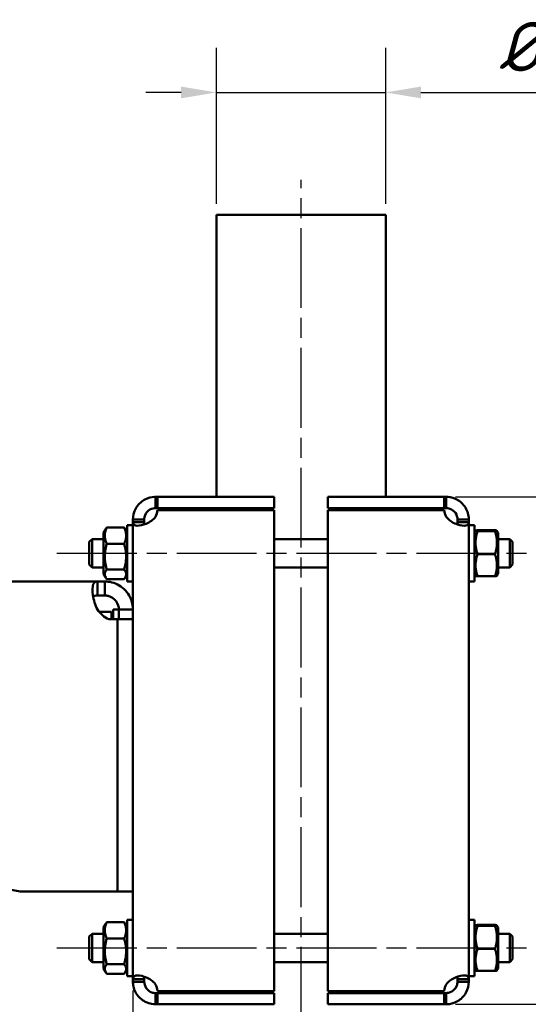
# Model space of a CAD drawing. Header units: millimetres. Extents: x 0 to 2100, y 0 to 1485.
# Tile 31 of 40: x 1214 to 1394, y 887 to 1236. Entities that reach past the tile are written whole.
import ezdxf

# ---------------------------------------------------------------- set-up
doc = ezdxf.new("R2010")
doc.units = ezdxf.units.MM
doc.header["$LTSCALE"] = 5
doc.linetypes.add('CHAIN', pattern=[0.3543, 0.2362, -0.0295, 0.0591, -0.0295])
for name, color, linetype, lineweight in [('Bemaßung (ISO)', 7, 'Continuous', 25), ('Mittellinie (ISO)', 7, 'Continuous', 25), ('Sichtbar (ISO)', 7, 'Continuous', 50)]:
    doc.layers.add(name, color=color, linetype=linetype, lineweight=lineweight)
doc.styles.add('Notiztext (DIN)', font='isocpeur.ttf')
doc.dimstyles.new('Standard (DIN)', dxfattribs={"dimscale": 5, "dimtxt": 3.5, "dimasz": 2.5, "dimexe": 3.175, "dimexo": 0.8, "dimgap": 0.8, "dimtad": 1, "dimrnd": 1e-08, "dimzin": 0, "dimtxsty": 'Notiztext (DIN)', "dimcen": 0.09, "dimdle": 10, "dimclrd": 256, "dimclre": 256, "dimclrt": 256, "dimadec": 0, "dimazin": 0, "dimtfac": 1, "dimtmove": 0, "dimatfit": 3, "dimfxl": 1, "dimtolj": 1, "dimtzin": 0, "dimlwd": -1, "dimlwe": -1, "dimarcsym": 0})

# ---------------------------------------------------------------- blocks, each defined once
blk = doc.blocks.new('*D5')
at = {"layer": 'Bemaßung (ISO)'}
for p, q in [((854.31, 1047.91), (854.31, 825.95)), ((1254.31, 891.83), (1254.31, 825.95)), ((1241.81, 841.82), (866.81, 841.82))]:
    blk.add_line(p, q, dxfattribs=at)
for points in [[(866.81, 843.9), (866.81, 839.74), (854.31, 841.82)], [(1241.81, 843.9), (1241.81, 839.74), (1254.31, 841.82)]]:
    blk.add_solid(points, dxfattribs=at)
at = {"layer": 'Defpoints', "color": 0}
for p in [(854.31, 1051.91), (1254.31, 895.83), (854.31, 841.82)]:
    blk.add_point(p, dxfattribs=at)
at = {"layer": 'Bemaßung (ISO)', "insert": (988.96, 866.82), "char_height": 17.5, "attachment_point": 1, "style": 'Notiztext (DIN)'}
blk.add_mtext('\\A1;400,00', dxfattribs=at)
blk = doc.blocks.new('*D13')
at = {"layer": 'Bemaßung (ISO)'}
for p, q in [((1368.62, 1066.91), (1527.35, 1066.91)), ((1511.48, 1054.41), (1511.48, 899.41)), ((1368.62, 886.91), (1527.35, 886.91))]:
    blk.add_line(p, q, dxfattribs=at)
for points in [[(1509.4, 1054.41), (1513.56, 1054.41), (1511.48, 1066.91)], [(1509.4, 899.41), (1513.56, 899.41), (1511.48, 886.91)]]:
    blk.add_solid(points, dxfattribs=at)
at = {"layer": 'Defpoints', "color": 0}
for p in [(1364.62, 1066.91), (1364.62, 886.91), (1511.48, 886.91)]:
    blk.add_point(p, dxfattribs=at)
at = {"layer": 'Bemaßung (ISO)', "insert": (1486.48, 946.72), "char_height": 17.5, "attachment_point": 1, "rotation": 90, "style": 'Notiztext (DIN)'}
blk.add_mtext('\\A1;180,00', dxfattribs=at)
blk = doc.blocks.new('*D15')
at = {"layer": 'Bemaßung (ISO)'}
for p, q in [((1283.87, 1170.91), (1283.87, 1226.24)), ((1343.87, 1170.91), (1343.87, 1226.24)), ((1271.37, 1210.36), (1258.87, 1210.36)), ((1283.87, 1210.36), (1343.87, 1210.36)), ((1356.37, 1210.36), (1463.78, 1210.36))]:
    blk.add_line(p, q, dxfattribs=at)
for points in [[(1271.37, 1212.45), (1271.37, 1208.28), (1283.87, 1210.36)], [(1356.37, 1212.45), (1356.37, 1208.28), (1343.87, 1210.36)]]:
    blk.add_solid(points, dxfattribs=at)
at = {"layer": 'Defpoints', "color": 0}
for p in [(1343.87, 1210.36), (1283.87, 1166.91), (1343.87, 1166.91)]:
    blk.add_point(p, dxfattribs=at)
at = {"layer": 'Bemaßung (ISO)', "insert": (1372.87, 1235.36), "char_height": 17.5, "attachment_point": 1, "style": 'Notiztext (DIN)'}
blk.add_mtext('\\A1; \\fISOCPEUR|b0|i1;\\H17.5000;Ø60,00', dxfattribs=at)

msp = doc.modelspace()

# ---------------------------------------------------------------- linework, layer by layer
at = {"layer": 'Mittellinie (ISO)', "linetype": 'CHAIN', "ltscale": 23.990969}
for p, q in [((1313.872, 411.408), (1313.872, 1179.408)), ((1227.311, 1046.908), (1400.311, 1046.908)), ((1227.311, 906.908), (1400.311, 906.908))]:
    msp.add_line(p, q, dxfattribs=at)
at = {"layer": 'Sichtbar (ISO)'}
for p, q in [((1283.872, 1166.908), (1343.872, 1166.908)), ((1283.872, 1066.908), (1283.872, 1166.908)), ((1343.872, 1066.908), (1343.872, 1166.908)), ((1262.311, 1066.908), (1263.001, 1066.908)), ((1262.311, 1066.908), (1262.311, 1064.668)), ((1304.311, 1066.908), (1263.001, 1066.908)), ((1263.001, 1066.908), (1263.001, 1062.908)), ((1304.311, 1062.908), (1304.311, 1066.908)), ((1323.311, 1062.908), (1323.311, 1066.908)), ((1364.62, 1066.908), (1323.311, 1066.908)), ((1364.62, 1066.908), (1365.311, 1066.908)), ((1364.62, 1062.908), (1364.62, 1066.908)), ((1365.311, 1064.668), (1365.311, 1066.908)), ((1262.311, 1064.668), (1262.311, 1062.908)), ((1263.001, 1062.908), (1262.311, 1062.908)), ((1263.001, 1062.908), (1304.311, 1062.908)), ((1263.001, 1062.201), (1304.311, 1062.201)), ((1283.872, 1062.201), (1283.872, 1062.908)), ((1304.311, 1062.201), (1304.311, 891.615)), ((1364.62, 1062.908), (1323.311, 1062.908)), ((1323.311, 1062.201), (1364.62, 1062.201)), ((1323.311, 891.615), (1323.311, 1062.201)), ((1343.872, 1062.201), (1343.872, 1062.908)), ((1365.311, 1062.908), (1364.62, 1062.908)), ((1365.311, 1062.908), (1365.311, 1064.668)), ((1254.311, 1058.908), (1258.311, 1058.908)), ((1254.311, 1057.985), (1254.311, 1058.908)), ((1258.311, 1058.908), (1258.311, 1057.985)), ((1369.311, 1058.908), (1373.311, 1058.908)), ((1369.311, 1057.985), (1369.311, 1058.908)), ((1373.311, 1058.908), (1373.311, 1057.985)), ((1243.911, 1054.208), (1244.658, 1055.503)), ((1251.192, 1056.042), (1245.029, 1056.042)), ((1252.311, 1054.208), (1251.563, 1055.503)), ((1252.311, 1036.908), (1252.311, 1056.908)), ((1254.311, 1056.908), (1252.311, 1056.908)), ((1254.311, 1057.985), (1258.311, 1057.985)), ((1254.311, 895.83), (1254.311, 1057.985)), ((1369.311, 1057.985), (1373.311, 1057.985)), ((1373.311, 1057.985), (1373.311, 895.83)), ((1373.311, 1056.908), (1375.311, 1056.908)), ((1375.311, 1056.908), (1375.311, 1036.908)), ((1375.311, 1054.208), (1375.718, 1054.913)), ((1376.429, 1055.074), (1382.592, 1055.074)), ((1383.711, 1054.208), (1383.303, 1054.913)), ((1238.811, 1050.908), (1239.811, 1051.908)), ((1239.811, 1051.908), (1239.811, 1041.908)), ((1239.811, 1051.908), (1243.911, 1051.908)), ((1243.911, 1054.208), (1243.911, 1039.608)), ((1304.311, 1051.908), (1323.311, 1051.908)), ((1376.429, 1054.73), (1382.592, 1054.73)), ((1383.711, 1039.608), (1383.711, 1054.208)), ((1383.711, 1051.908), (1387.811, 1051.908)), ((1387.811, 1041.908), (1387.811, 1051.908)), ((1388.811, 1050.908), (1387.811, 1051.908)), ((1238.811, 1042.908), (1238.811, 1050.908)), ((1251.192, 1050.285), (1245.029, 1050.285)), ((1388.811, 1050.908), (1388.811, 1042.908)), ((1376.429, 1046.564), (1382.592, 1046.564)), ((1238.811, 1042.908), (1239.811, 1041.908)), ((1239.811, 1041.908), (1243.911, 1041.908)), ((1251.192, 1041.15), (1245.029, 1041.15)), ((1304.311, 1041.908), (1323.311, 1041.908)), ((1383.711, 1041.908), (1387.811, 1041.908)), ((1388.811, 1042.908), (1387.811, 1041.908)), ((1243.911, 1039.608), (1244.658, 1038.312)), ((1251.192, 1037.773), (1245.029, 1037.773)), ((1252.311, 1039.608), (1251.563, 1038.312)), ((1375.311, 1039.608), (1375.718, 1038.902)), ((1376.429, 1038.741), (1382.592, 1038.741)), ((1383.711, 1039.608), (1383.303, 1038.902)), ((1241.718, 1036.908), (829.311, 1036.908)), ((1241.718, 1036.908), (1244.311, 1036.908)), ((1241.718, 1034.108), (1241.718, 1036.908)), ((1241.718, 1031.908), (1241.718, 1034.108)), ((1244.311, 1036.908), (1244.311, 1034.108)), ((1244.311, 1034.108), (1244.311, 1031.908)), ((1254.311, 1036.908), (1252.311, 1036.908)), ((1373.311, 1036.908), (1375.311, 1036.908)), ((1244.311, 1031.908), (1241.718, 1031.908)), ((1247.311, 1026.908), (1247.311, 1023.483)), ((1247.311, 1026.908), (1249.311, 1026.908)), ((1249.311, 1023.483), (1249.311, 1026.908)), ((1251.511, 1026.908), (1249.311, 1026.908)), ((1254.311, 1026.908), (1251.511, 1026.908)), ((1246.711, 1026.145), (1242.296, 1026.145)), ((1245.775, 1023.483), (1248.775, 1023.483)), ((1246.711, 1026.145), (1246.711, 1023.483)), ((1246.711, 1024.223), (1247.311, 1024.223)), ((1248.775, 1023.483), (1248.775, 926.908)), ((1248.775, 926.908), (1248.775, 1023.483)), ((1254.311, 1023.483), (1248.775, 1023.483)), ((853.552, 997.465), (1214.311, 926.908)), ((1248.775, 926.908), (1214.311, 926.908)), ((1254.311, 926.908), (1248.775, 926.908)), ((1243.911, 914.208), (1244.658, 915.503)), ((1251.192, 916.042), (1245.029, 916.042)), ((1252.311, 914.208), (1251.563, 915.503)), ((1252.311, 896.908), (1252.311, 916.908)), ((1254.311, 916.908), (1252.311, 916.908)), ((1373.311, 916.908), (1375.311, 916.908)), ((1375.311, 916.908), (1375.311, 896.908)), ((1238.811, 910.908), (1239.811, 911.908)), ((1239.811, 911.908), (1239.811, 901.908)), ((1239.811, 911.908), (1243.911, 911.908)), ((1243.911, 914.208), (1243.911, 899.608)), ((1304.311, 911.908), (1323.311, 911.908)), ((1375.311, 914.208), (1375.718, 914.913)), ((1376.429, 915.074), (1382.592, 915.074)), ((1376.429, 914.73), (1382.592, 914.73)), ((1383.711, 914.208), (1383.303, 914.913)), ((1383.711, 899.608), (1383.711, 914.208)), ((1383.711, 911.908), (1387.811, 911.908)), ((1387.811, 901.908), (1387.811, 911.908)), ((1388.811, 910.908), (1387.811, 911.908)), ((1238.811, 902.908), (1238.811, 910.908)), ((1251.192, 910.285), (1245.029, 910.285)), ((1388.811, 910.908), (1388.811, 902.908)), ((1376.429, 906.564), (1382.592, 906.564)), ((1238.811, 902.908), (1239.811, 901.908)), ((1239.811, 901.908), (1243.911, 901.908)), ((1251.192, 901.15), (1245.029, 901.15)), ((1304.311, 901.908), (1323.311, 901.908)), ((1383.711, 901.908), (1387.811, 901.908)), ((1388.811, 902.908), (1387.811, 901.908)), ((1243.911, 899.608), (1244.658, 898.312)), ((1251.192, 897.773), (1245.029, 897.773)), ((1252.311, 899.608), (1251.563, 898.312)), ((1375.311, 899.608), (1375.718, 898.902)), ((1376.429, 898.741), (1382.592, 898.741)), ((1383.711, 899.608), (1383.303, 898.902)), ((1254.311, 896.908), (1252.311, 896.908)), ((1254.311, 895.83), (1258.311, 895.83)), ((1254.311, 894.908), (1254.311, 895.83)), ((1254.311, 894.908), (1258.311, 894.908)), ((1258.311, 895.83), (1258.311, 894.908)), ((1369.311, 895.83), (1373.311, 895.83)), ((1369.311, 894.908), (1369.311, 895.83)), ((1369.311, 894.908), (1373.311, 894.908)), ((1373.311, 896.908), (1375.311, 896.908)), ((1373.311, 895.83), (1373.311, 894.908)), ((1262.311, 890.908), (1263.001, 890.908)), ((1262.311, 890.908), (1262.311, 889.148)), ((1304.311, 891.615), (1263.001, 891.615)), ((1263.001, 890.908), (1304.311, 890.908)), ((1263.001, 890.908), (1263.001, 886.908)), ((1283.872, 890.908), (1283.872, 891.615)), ((1304.311, 890.908), (1304.311, 886.908)), ((1364.62, 891.615), (1323.311, 891.615)), ((1364.62, 890.908), (1323.311, 890.908)), ((1323.311, 890.908), (1323.311, 886.908)), ((1343.872, 890.908), (1343.872, 891.615)), ((1364.62, 890.908), (1365.311, 890.908)), ((1364.62, 886.908), (1364.62, 890.908)), ((1365.311, 889.148), (1365.311, 890.908)), ((1262.311, 889.148), (1262.311, 886.908)), ((1365.311, 886.908), (1365.311, 889.148)), ((1263.001, 886.908), (1262.311, 886.908)), ((1263.001, 886.908), (1304.311, 886.908)), ((1323.311, 886.908), (1364.62, 886.908)), ((1365.311, 886.908), (1364.62, 886.908))]:
    msp.add_line(p, q, dxfattribs=at)
for centre, radius, start, end in [((1257.019, 1062.664), 6, 331.87828, 355.57232), ((1370.602, 1062.664), 6, 184.42768, 208.12172), ((1249.966, 1032.562), 10, 214.43609, 245.226), ((1257.019, 891.152), 6, 4.42768, 28.12172), ((1370.602, 891.152), 6, 151.87828, 175.57232)]:
    msp.add_arc(centre, radius, start, end, dxfattribs=at)
for points, knots in [([(1254.311, 1058.908), (1254.311, 1060.077), (1254.604, 1061.517), (1255.329, 1062.813), (1256.036, 1064.078), (1257.144, 1065.163), (1258.316, 1065.839), (1259.634, 1066.598), (1260.978, 1066.848), (1261.89, 1066.897), (1262.041, 1066.905), (1262.182, 1066.908), (1262.311, 1066.908)], [-0.676434, -0.676434, -0.676434, -0.676434, -0.1368083, -0.1368083, -0.1368083, 0.3898717, 0.3898717, 0.3898717, 0.9816466, 0.9816466, 0.9816466, 1.0799797, 1.0799797, 1.0799797, 1.0799797]), ([(1365.311, 1066.908), (1366.075, 1066.908), (1367.292, 1066.788), (1368.593, 1066.203), (1369.768, 1065.675), (1370.973, 1064.746), (1371.823, 1063.553), (1372.692, 1062.336), (1373.165, 1060.882), (1373.278, 1059.628), (1373.301, 1059.379), (1373.311, 1059.139), (1373.311, 1058.908)], [2.0616129, 2.0616129, 2.0616129, 2.0616129, 2.645327, 2.645327, 2.645327, 3.1727813, 3.1727813, 3.1727813, 3.7114062, 3.7114062, 3.7114062, 3.8180267, 3.8180267, 3.8180267, 3.8180267]), ([(1262.311, 1062.908), (1261.861, 1062.908), (1261.09, 1062.817), (1260.325, 1062.38), (1259.611, 1061.972), (1258.954, 1061.248), (1258.62, 1060.451), (1258.398, 1059.919), (1258.311, 1059.371), (1258.311, 1058.908)], [-1.0799797, -1.0799797, -1.0799797, -1.0799797, -0.3934155, -0.3934155, -0.3934155, 0.2482475, 0.2482475, 0.2482475, 0.676434, 0.676434, 0.676434, 0.676434]), ([(1369.311, 1058.908), (1369.311, 1059.597), (1369.095, 1060.476), (1368.589, 1061.2), (1368.086, 1061.918), (1367.323, 1062.44), (1366.636, 1062.682), (1366.105, 1062.868), (1365.63, 1062.908), (1365.311, 1062.908)], [2.4651586, 2.4651586, 2.4651586, 2.4651586, 3.1013215, 3.1013215, 3.1013215, 3.733287, 3.733287, 3.733287, 4.2215724, 4.2215724, 4.2215724, 4.2215724]), ([(1262.311, 1059.836), (1261.546, 1058.806), (1260.329, 1057.943), (1259.029, 1057.388), (1257.854, 1056.885), (1256.648, 1056.634), (1255.798, 1056.667), (1254.929, 1056.7), (1254.457, 1057.031), (1254.343, 1057.612), (1254.321, 1057.727), (1254.311, 1057.851), (1254.311, 1057.985)], [-2.650776, -2.650776, -2.650776, -2.650776, -2.0670619, -2.0670619, -2.0670619, -1.5396077, -1.5396077, -1.5396077, -1.0009828, -1.0009828, -1.0009828, -0.8943623, -0.8943623, -0.8943623, -0.8943623]), ([(1373.311, 1057.985), (1373.311, 1057.309), (1373.017, 1056.867), (1372.292, 1056.72), (1371.585, 1056.576), (1370.478, 1056.714), (1369.305, 1057.114), (1367.988, 1057.564), (1366.644, 1058.346), (1365.732, 1059.33), (1365.58, 1059.493), (1365.439, 1059.662), (1365.311, 1059.836)], [-2.2472304, -2.2472304, -2.2472304, -2.2472304, -1.7076046, -1.7076046, -1.7076046, -1.1809247, -1.1809247, -1.1809247, -0.5891497, -0.5891497, -0.5891497, -0.4908166, -0.4908166, -0.4908166, -0.4908166]), ([(1241.718, 1026.908), (1240.923, 1028.518), (1240.377, 1030.379), (1240.126, 1032.029), (1239.873, 1033.69), (1239.921, 1035.093), (1240.265, 1035.919), (1240.552, 1036.612), (1241.047, 1036.908), (1241.718, 1036.908)], [0.9697731, 0.9697731, 0.9697731, 0.9697731, 1.3914374, 1.3914374, 1.3914374, 1.8159477, 1.8159477, 1.8159477, 2.1718195, 2.1718195, 2.1718195, 2.1718195]), ([(1244.311, 1036.908), (1245.921, 1036.908), (1247.782, 1036.481), (1249.432, 1035.497), (1251.093, 1034.507), (1252.496, 1032.96), (1253.322, 1031.242), (1254.015, 1029.802), (1254.311, 1028.266), (1254.311, 1026.908)], [2.5405694, 2.5405694, 2.5405694, 2.5405694, 2.9622337, 2.9622337, 2.9622337, 3.3867441, 3.3867441, 3.3867441, 3.7426159, 3.7426159, 3.7426159, 3.7426159]), ([(1249.311, 1026.908), (1249.311, 1027.862), (1248.998, 1028.994), (1248.306, 1029.914), (1247.612, 1030.836), (1246.559, 1031.5), (1245.522, 1031.759), (1245.106, 1031.863), (1244.695, 1031.908), (1244.311, 1031.908)], [2.5405694, 2.5405694, 2.5405694, 2.5405694, 3.0403203, 3.0403203, 3.0403203, 3.5414623, 3.5414623, 3.5414623, 3.7426159, 3.7426159, 3.7426159, 3.7426159]), ([(1254.311, 895.83), (1254.311, 896.506), (1254.604, 896.948), (1255.329, 897.095), (1256.036, 897.239), (1257.144, 897.102), (1258.316, 896.701), (1259.634, 896.251), (1260.978, 895.469), (1261.89, 894.485), (1262.041, 894.322), (1262.182, 894.153), (1262.311, 893.98)], [0.8943623, 0.8943623, 0.8943623, 0.8943623, 1.4339881, 1.4339881, 1.4339881, 1.960668, 1.960668, 1.960668, 2.552443, 2.552443, 2.552443, 2.650776, 2.650776, 2.650776, 2.650776]), ([(1262.311, 886.908), (1261.546, 886.908), (1260.329, 887.027), (1259.029, 887.612), (1257.854, 888.14), (1256.648, 889.07), (1255.798, 890.262), (1254.929, 891.479), (1254.457, 892.933), (1254.343, 894.187), (1254.321, 894.436), (1254.311, 894.677), (1254.311, 894.908)], [-1.0799797, -1.0799797, -1.0799797, -1.0799797, -0.4962656, -0.4962656, -0.4962656, 0.0311886, 0.0311886, 0.0311886, 0.5698136, 0.5698136, 0.5698136, 0.676434, 0.676434, 0.676434, 0.676434]), ([(1258.311, 894.908), (1258.311, 894.219), (1258.527, 893.339), (1259.032, 892.616), (1259.535, 891.897), (1260.298, 891.375), (1260.985, 891.134), (1261.517, 890.947), (1261.991, 890.908), (1262.311, 890.908)], [-0.676434, -0.676434, -0.676434, -0.676434, -0.0402711, -0.0402711, -0.0402711, 0.5916944, 0.5916944, 0.5916944, 1.0799797, 1.0799797, 1.0799797, 1.0799797]), ([(1365.311, 893.98), (1366.075, 895.009), (1367.292, 895.872), (1368.593, 896.428), (1369.768, 896.93), (1370.973, 897.181), (1371.823, 897.149), (1372.692, 897.115), (1373.165, 896.785), (1373.278, 896.204), (1373.301, 896.088), (1373.311, 895.964), (1373.311, 895.83)], [0.4908166, 0.4908166, 0.4908166, 0.4908166, 1.0745307, 1.0745307, 1.0745307, 1.6019849, 1.6019849, 1.6019849, 2.1406099, 2.1406099, 2.1406099, 2.2472304, 2.2472304, 2.2472304, 2.2472304]), ([(1365.311, 890.908), (1365.76, 890.908), (1366.531, 890.998), (1367.296, 891.435), (1368.011, 891.844), (1368.668, 892.567), (1369.001, 893.364), (1369.223, 893.896), (1369.311, 894.444), (1369.311, 894.908)], [2.0616129, 2.0616129, 2.0616129, 2.0616129, 2.7481771, 2.7481771, 2.7481771, 3.3898402, 3.3898402, 3.3898402, 3.8180267, 3.8180267, 3.8180267, 3.8180267]), ([(1373.311, 894.908), (1373.311, 893.739), (1373.017, 892.298), (1372.292, 891.002), (1371.585, 889.737), (1370.478, 888.652), (1369.305, 887.976), (1367.988, 887.217), (1366.644, 886.967), (1365.732, 886.919), (1365.58, 886.911), (1365.439, 886.908), (1365.311, 886.908)], [2.4651586, 2.4651586, 2.4651586, 2.4651586, 3.0047844, 3.0047844, 3.0047844, 3.5314643, 3.5314643, 3.5314643, 4.1232393, 4.1232393, 4.1232393, 4.2215724, 4.2215724, 4.2215724, 4.2215724])]:
    msp.add_open_spline(points, degree=3, knots=knots, dxfattribs=at)
for points, weights in [([(1245.029, 1056.042), (1243.696, 1053.164), (1245.029, 1050.285)], [1, 1.15470053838, 1]), ([(1244.658, 1055.503), (1244.809, 1055.763), (1245.029, 1056.042)], [1.03871093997, 1.02268069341, 1]), ([(1251.192, 1056.042), (1251.413, 1055.763), (1251.563, 1055.503)], [1, 1.02268069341, 1.03871093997]), ([(1251.192, 1050.285), (1252.525, 1053.164), (1251.192, 1056.042)], [1, 1.15470053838, 1]), ([(1376.429, 1055.074), (1375.096, 1054.902), (1376.429, 1054.73)], [1, 1.15470053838, 1]), ([(1382.592, 1054.73), (1383.925, 1054.902), (1382.592, 1055.074)], [1, 1.15470053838, 1]), ([(1376.429, 1054.73), (1375.096, 1050.647), (1376.429, 1046.564)], [1, 1.15470053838, 1]), ([(1382.592, 1046.564), (1383.925, 1050.647), (1382.592, 1054.73)], [1, 1.15470053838, 1]), ([(1245.029, 1050.285), (1243.696, 1045.718), (1245.029, 1041.15)], [1, 1.15470053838, 1]), ([(1251.192, 1041.15), (1252.525, 1045.718), (1251.192, 1050.285)], [1, 1.15470053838, 1]), ([(1376.429, 1046.564), (1375.096, 1042.653), (1376.429, 1038.741)], [1, 1.15470053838, 1]), ([(1382.592, 1038.741), (1383.925, 1042.653), (1382.592, 1046.564)], [1, 1.15470053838, 1]), ([(1245.029, 1041.15), (1243.696, 1039.462), (1245.029, 1037.773)], [1, 1.15470053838, 1]), ([(1251.192, 1037.773), (1252.525, 1039.462), (1251.192, 1041.15)], [1, 1.15470053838, 1]), ([(1376.429, 1038.741), (1375.761, 1038.828), (1375.718, 1038.902)], [1, 1.07198377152, 1.07697794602]), ([(1383.303, 1038.902), (1383.26, 1038.828), (1382.592, 1038.741)], [1.07697794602, 1.07198377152, 1]), ([(1245.029, 916.042), (1243.696, 913.164), (1245.029, 910.285)], [1, 1.15470053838, 1]), ([(1244.658, 915.503), (1244.809, 915.763), (1245.029, 916.042)], [1.03871093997, 1.02268069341, 1]), ([(1251.192, 916.042), (1251.413, 915.763), (1251.563, 915.503)], [1, 1.02268069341, 1.03871093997]), ([(1251.192, 910.285), (1252.525, 913.164), (1251.192, 916.042)], [1, 1.15470053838, 1]), ([(1376.429, 915.074), (1375.096, 914.902), (1376.429, 914.73)], [1, 1.15470053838, 1]), ([(1376.429, 914.73), (1375.096, 910.647), (1376.429, 906.564)], [1, 1.15470053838, 1]), ([(1382.592, 914.73), (1383.925, 914.902), (1382.592, 915.074)], [1, 1.15470053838, 1]), ([(1382.592, 906.564), (1383.925, 910.647), (1382.592, 914.73)], [1, 1.15470053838, 1]), ([(1245.029, 910.285), (1243.696, 905.718), (1245.029, 901.15)], [1, 1.15470053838, 1]), ([(1251.192, 901.15), (1252.525, 905.718), (1251.192, 910.285)], [1, 1.15470053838, 1]), ([(1376.429, 906.564), (1375.096, 902.653), (1376.429, 898.741)], [1, 1.15470053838, 1]), ([(1382.592, 898.741), (1383.925, 902.653), (1382.592, 906.564)], [1, 1.15470053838, 1]), ([(1245.029, 901.15), (1243.696, 899.462), (1245.029, 897.773)], [1, 1.15470053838, 1]), ([(1251.192, 897.773), (1252.525, 899.462), (1251.192, 901.15)], [1, 1.15470053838, 1]), ([(1376.429, 898.741), (1375.761, 898.828), (1375.718, 898.902)], [1, 1.07198377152, 1.07697794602]), ([(1383.303, 898.902), (1383.26, 898.828), (1382.592, 898.741)], [1.07697794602, 1.07198377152, 1])]:
    msp.add_rational_spline(points, weights, degree=2, dxfattribs=at)
for points in [[(1258.311, 1057.985), (1258.311, 1057.647), (1258.35, 1057.367), (1258.433, 1057.154)], [(1369.194, 1057.152), (1369.276, 1057.366), (1369.311, 1057.647), (1369.311, 1057.985)], [(1241.718, 1031.908), (1241.026, 1031.908), (1240.523, 1031.739), (1240.238, 1031.375)], [(1258.427, 896.663), (1258.345, 896.449), (1258.311, 896.169), (1258.311, 895.83)], [(1369.311, 895.83), (1369.311, 896.169), (1369.272, 896.448), (1369.188, 896.661)]]:
    msp.add_open_spline(points, degree=3, dxfattribs=at)

# ---------------------------------------------------------------- dimensions: what is measured, and where the dimension line sits
at = {"layer": 'Bemaßung (ISO)'}
dim = msp.add_linear_dim(base=(1343.872, 1210.363), p1=(1283.872, 1166.908), p2=(1343.872, 1166.908), text=' \\fISOCPEUR|b0|i1;\\H17.5000;Ø60,00', dimstyle='Standard (DIN)', override={"dimgap": 0.8, "dimdec": 2, "dimtol": 0, "dimlim": 0, "dimtp": 0, "dimtm": 0, "dimtdec": 2, "dimtofl": 1, "dimatfit": 1}, dxfattribs=at)
dim.commit()
dim.dimension.update_dxf_attribs({"geometry": '*D15', "text_midpoint": (1416.324, 1210.363), "dimtype": 160})
dim = msp.add_linear_dim(base=(1511.48, 886.908), p1=(1364.62, 1066.908), p2=(1364.62, 886.908), angle=90, dimstyle='Standard (DIN)', override={"dimgap": 0.8, "dimdec": 2, "dimtol": 0, "dimlim": 0, "dimtp": 0, "dimtm": 0, "dimtdec": 2, "dimtofl": 0, "dimatfit": 1}, dxfattribs=at)
dim.commit()
dim.dimension.update_dxf_attribs({"geometry": '*D13', "text_midpoint": (1511.48, 976.908), "dimtype": 160})
dim = msp.add_linear_dim(base=(854.311, 841.821), p1=(1254.311, 895.83), p2=(854.311, 1051.908), dimstyle='Standard (DIN)', override={"dimgap": 0.8, "dimdec": 2, "dimtol": 0, "dimlim": 0, "dimtp": 0, "dimtm": 0, "dimtdec": 2, "dimtofl": 0, "dimatfit": 1}, dxfattribs=at)
dim.commit()
dim.dimension.update_dxf_attribs({"geometry": '*D5', "text_midpoint": (1021.768, 841.821), "dimtype": 160})

doc.saveas('drawing.dxf')
